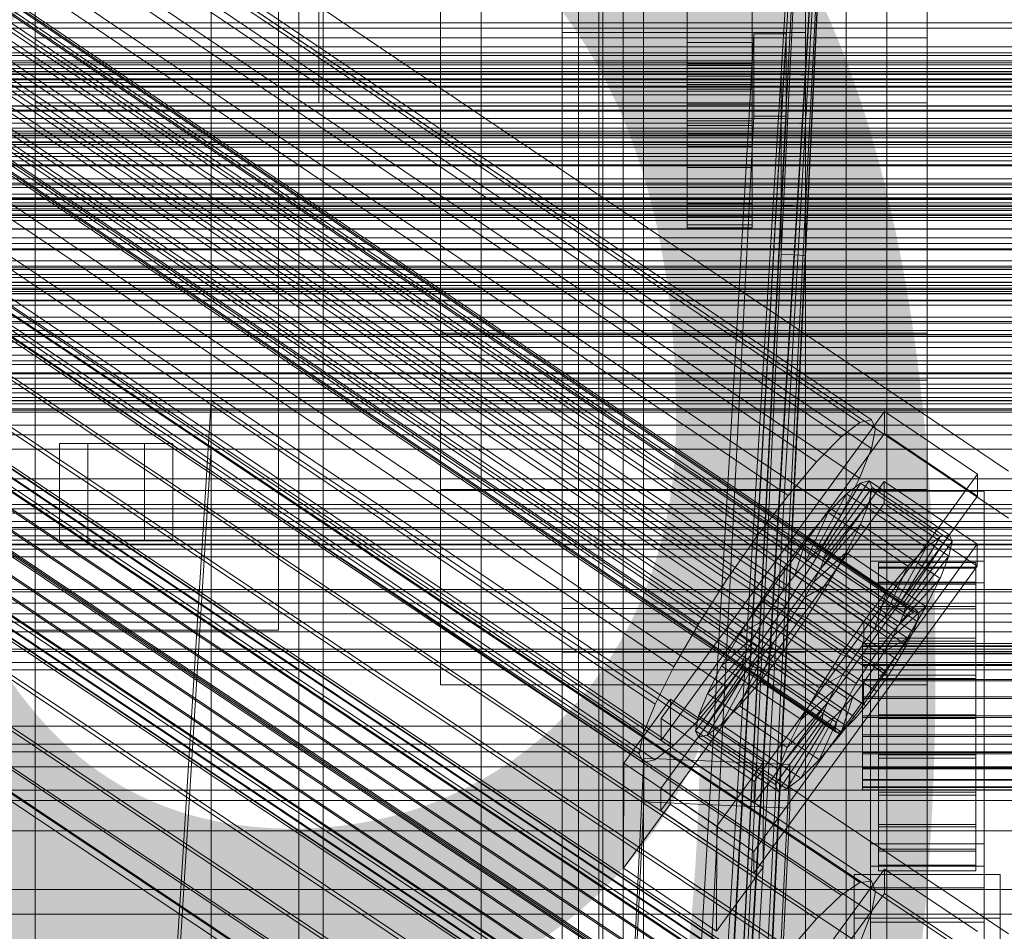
# Model space of a CAD drawing. Header units: millimetres. Extents: x -1970 to 61924, y -58230 to 6847.
# Tile 52 of 256: x -252 to -130, y -35102 to -34990. Entities that reach past the tile are written whole.
import ezdxf

# ---------------------------------------------------------------- set-up
doc = ezdxf.new("R2010")
doc.units = ezdxf.units.MM
for name, color, linetype, lineweight in [('COTAS_O', 1, 'Continuous', 0), ('COTAS_P', 1, 'Continuous', 0), ('frontal_bajante_movil', 7, 'Continuous', 0), ('frontal_C01', 7, 'Continuous', 0), ('frontal_C02', 7, 'Continuous', 0), ('frontal_C03', 7, 'Continuous', 0), ('frontal_C05', 7, 'Continuous', 0), ('frontal_dosificador', 7, 'Continuous', 0), ('frontal_mezcladora', 7, 'Continuous', 0), ('frontal_mix-C02', 7, 'Continuous', 0), ('frontal_secador', 7, 'Continuous', 0)]:
    doc.layers.add(name, color=color, linetype=linetype, lineweight=lineweight)
doc.dimstyles.new('R19_100', dxfattribs={"dimtxt": 250, "dimasz": 150, "dimexe": 150, "dimexo": 80, "dimgap": 100, "dimtad": 1, "dimtih": 1, "dimtoh": 1, "dimdsep": 46, "dimcen": 0.09, "dimadec": 0, "dimazin": 0, "dimtfac": 1, "dimtdec": 4, "dimtofl": 0, "dimtmove": 0, "dimatfit": 3, "dimfxl": 1, "dimtolj": 1, "dimtzin": 0, "dimarcsym": 0})

# ---------------------------------------------------------------- blocks, each defined once
blk = doc.blocks.new('DIM_R26_43')
at = {"layer": 'COTAS_P'}
for p, q in [((-1750, -34600), (-1600, -34555)), ((2600, -34600), (2450, -34555)), ((-1750, -35500), (-1750, -34600)), ((-1750, -34600), (2600, -34600)), ((-1750, -34600), (-1600, -34645)), ((2600, -34600), (2450, -34645)), ((2600, -35500), (2600, -34600))]:
    blk.add_line(p, q, dxfattribs=at)
blk.add_text('4350 P', height=250, dxfattribs=at).set_placement((425, -34500))
blk = doc.blocks.new('DIM_R26_47')
at = {"layer": 'COTAS_P'}
for p, q in [((-850, -33400), (-150, -33400)), ((-150, -33400), (-195, -33550)), ((-150, -36000), (-150, -33400)), ((-150, -33400), (-105, -33550)), ((-150, -36000), (-195, -35850)), ((-150, -36000), (-105, -35850)), ((-850, -36000), (-150, -36000))]:
    blk.add_line(p, q, dxfattribs=at)
blk.add_text('2600 P', height=250, rotation=90, dxfattribs=at).set_placement((-250, -34700))
blk = doc.blocks.new('DIM_R26_51')
at = {"layer": 'COTAS_O'}
for p, q in [((-1480, -35300), (-1330, -35255)), ((490, -35300), (340, -35255)), ((-1480, -36000), (-1480, -35300)), ((-1480, -35300), (490, -35300)), ((-1480, -35300), (-1330, -35345)), ((490, -35300), (340, -35345)), ((490, -36000), (490, -35300))]:
    blk.add_line(p, q, dxfattribs=at)
blk.add_text('1970 O', height=250, dxfattribs=at).set_placement((-495, -35200))
blk = doc.blocks.new('DIM_R26_53')
at = {"layer": 'COTAS_O'}
for p, q in [((-1400, -35300), (-1250, -35255)), ((1400, -35300), (1250, -35255)), ((-1400, -36000), (-1400, -35300)), ((-1400, -35300), (1400, -35300)), ((-1400, -35300), (-1250, -35345)), ((1400, -35300), (1250, -35345)), ((1400, -36000), (1400, -35300))]:
    blk.add_line(p, q, dxfattribs=at)
blk.add_text('2800 O', height=250, dxfattribs=at).set_placement((0, -35200))
blk = doc.blocks.new('DIM_R26_54')
at = {"layer": 'COTAS_P'}
for p, q in [((-305, -34680), (395, -34680)), ((395, -34680), (350, -34830)), ((395, -36000), (395, -34680)), ((395, -34680), (440, -34830)), ((395, -36000), (350, -35850)), ((395, -36000), (440, -35850)), ((-305, -36000), (395, -36000))]:
    blk.add_line(p, q, dxfattribs=at)
blk.add_text('1320 P', height=250, rotation=90, dxfattribs=at).set_placement((295, -35340))
blk = doc.blocks.new('DIM_R26_55')
at = {"layer": 'COTAS_P'}
for p, q in [((-305, -35300), (-155, -35255)), ((345, -35300), (195, -35255)), ((-305, -36000), (-305, -35300)), ((-305, -35300), (345, -35300)), ((-305, -35300), (-155, -35345)), ((345, -35300), (195, -35345)), ((345, -36000), (345, -35300))]:
    blk.add_line(p, q, dxfattribs=at)
blk.add_text('650 P', height=250, dxfattribs=at).set_placement((20, -35200))

msp = doc.modelspace()

# ---------------------------------------------------------------- linework, layer by layer
at = {"layer": 'frontal_bajante_movil'}
for p, q in [((-195, -35227.232), (-195, -34680)), ((-183, -34680), (-183, -35227.232)), ((-180, -35227.232), (-180, -34680)), ((-195, -34682.819), (-195, -35230.051)), ((-183, -35230.051), (-183, -34682.819)), ((-175, -35355.689), (-175, -34808.457)), ((-145, -34808.457), (-145, -35355.689)), ((-183, -35356.81), (-183, -34809.578)), ((-180, -34809.578), (-180, -35356.81)), ((-180, -35347.232), (-180, -34810.919)), ((-183, -35352.87), (-183, -34816.557)), ((-180, -34816.557), (-180, -35352.87)), ((-183, -34819.376), (-183, -35355.689)), ((-175, -34846.045), (-175, -35393.277)), ((-145, -35393.277), (-145, -34846.045)), ((-180, -35775), (-180, -34903.821)), ((-140, -35775), (-140, -34903.821)), ((-250, -34992), (-140, -34992)), ((-250, -35000), (-250, -34992)), ((-140, -35000), (-140, -34992)), ((-250, -35000), (-140, -35000))]:
    msp.add_line(p, q, dxfattribs=at)
at = {"layer": 'frontal_C01'}
for p, q in [((-250, -33373.251), (-250, -35948.844)), ((-250, -35953.656), (-250, -33378.064)), ((-331.181, -34914.736), (-146.872, -35039.071)), ((-332.629, -34915.086), (-148.32, -35039.42)), ((-330.692, -34915.826), (-146.383, -35040.161)), ((-334.938, -34916.851), (-150.629, -35041.185)), ((-355.53, -34918.55), (-141.731, -35062.779)), ((-355.017, -34918.427), (-141.218, -35062.655)), ((-331.197, -34918.281), (-146.887, -35042.616)), ((-356.348, -34919.176), (-142.549, -35063.404)), ((-355.022, -34919.683), (-141.224, -35063.911)), ((-354.844, -34918.813), (-141.045, -35063.041)), ((-357.415, -34920.26), (-143.617, -35064.489)), ((-355.541, -34920.977), (-141.742, -35065.205)), ((-337.95, -34919.911), (-153.641, -35044.246)), ((-358.659, -34921.73), (-144.861, -35065.958)), ((-332.659, -34921.934), (-148.35, -35046.269)), ((-356.363, -34922.608), (-142.565, -35066.836)), ((-146.196, -35067.712), (-359.995, -34923.484)), ((-357.434, -34924.463), (-143.635, -35068.691)), ((-341.461, -34924.058), (-157.152, -35048.393)), ((-361.332, -34925.404), (-147.533, -35069.632)), ((-358.68, -34926.417), (-144.881, -35070.646)), ((-334.981, -34926.536), (-150.672, -35050.87)), ((-362.578, -34927.358), (-148.779, -35071.586)), ((-200, -35028.406), (-200, -34927.347)), ((-363.648, -34929.214), (-149.85, -35073.442)), ((-360.017, -34928.337), (-146.218, -35072.565)), ((-160.922, -35053.344), (-345.231, -34929.009)), ((-361.352, -34930.091), (-147.554, -35074.32)), ((-364.471, -34930.844), (-150.672, -35075.072)), ((-362.596, -34931.561), (-148.798, -35075.789)), ((-338.003, -34931.772), (-153.694, -35056.107)), ((-365.168, -34933.008), (-151.369, -35077.237)), ((-364.989, -34932.138), (-151.191, -35076.367)), ((-363.664, -34932.645), (-149.865, -35076.873)), ((-200, -35034.184), (-200, -34933.125)), ((-364.995, -34933.394), (-151.196, -35077.623)), ((-364.482, -34933.271), (-150.683, -35077.499)), ((-349.002, -34934.427), (-164.693, -35058.762)), ((-341.52, -34937.288), (-157.211, -35061.622)), ((-352.519, -34939.942), (-168.21, -35064.277)), ((-140, -34939.975), (-140, -35028.406)), ((-345.291, -34942.706), (-160.982, -35067.04)), ((-355.541, -34945.179), (-171.232, -35069.514)), ((-140, -34945.753), (-140, -35034.184)), ((-349.061, -34947.657), (-164.752, -35071.991)), ((-200, -35047.666), (-200, -34946.607)), ((-357.863, -34949.781), (-173.554, -35074.116)), ((-352.572, -34951.804), (-168.263, -35076.138)), ((-359.326, -34953.434), (-175.016, -35077.768)), ((-355.584, -34954.864), (-171.275, -35079.199)), ((-359.83, -34955.889), (-175.521, -35080.223)), ((-359.341, -34956.979), (-175.032, -35081.313)), ((-357.893, -34956.629), (-173.584, -35080.964)), ((-140, -34959.235), (-140, -35047.666)), ((-200, -34970.681), (-200, -35071.74)), ((-130, -35045.418), (-228.298, -34979.106)), ((-228.298, -34979.106), (-228.298, -35241.719)), ((-140, -35071.74), (-140, -34983.309)), ((-228.298, -35247.5), (-228.298, -34984.887)), ((-228.298, -34984.887), (-130, -35051.199)), ((-185, -34991.348), (-185, -34985.956)), ((-185, -35386.852), (-185, -34985.956)), ((-155, -34985.956), (-155, -34991.348)), ((-155, -34985.956), (-155, -35386.852)), ((-155, -34991.348), (-185, -34991.348)), ((-185, -34991.348), (-185, -35392.244)), ((-155, -35392.244), (-155, -34991.348)), ((450, -34995.08), (-450, -34995.08)), ((450, -35017.999), (-450, -35017.999)), ((-450, -35028.784), (450, -35028.784)), ((-140, -35028.406), (-200, -35028.406)), ((-200, -35028.406), (-200, -35034.184)), ((-140, -35034.184), (-140, -35028.406)), ((-140, -35034.184), (-200, -35034.184)), ((-200, -35034.184), (-200, -35047.666)), ((-140, -35047.666), (-140, -35034.184)), ((-172.809, -35075.904), (-145.277, -35038.049)), ((-145.289, -35040.746), (-145.277, -35038.049)), ((-145.277, -35038.049), (-133.809, -35045.786)), ((-150.629, -35041.185), (-148.32, -35039.42)), ((-148.32, -35039.42), (-146.872, -35039.071)), ((-146.872, -35039.071), (-146.383, -35040.161)), ((-145.289, -35040.746), (-172.821, -35078.6)), ((-153.641, -35044.246), (-150.629, -35041.185)), ((-146.383, -35040.161), (-146.887, -35042.616)), ((-133.821, -35048.482), (-145.289, -35040.746)), ((-146.887, -35042.616), (-148.35, -35046.269)), ((-157.152, -35048.393), (-153.641, -35044.246)), ((-133.809, -35045.786), (-161.341, -35083.64)), ((-133.809, -35045.786), (-133.821, -35048.482)), ((-172.847, -35084.531), (-145.315, -35046.677)), ((-153.199, -35055.042), (-148.226, -35046.865)), ((-152.686, -35054.919), (-147.143, -35046.603)), ((-148.35, -35046.269), (-150.672, -35050.87)), ((-148.226, -35046.865), (-149.953, -35048.185)), ((-147.143, -35046.603), (-148.226, -35046.865)), ((-148.226, -35046.865), (-138.396, -35053.496)), ((-147.143, -35046.603), (-137.313, -35053.234)), ((-146.777, -35047.418), (-147.143, -35046.603)), ((-145.327, -35049.373), (-145.315, -35046.677)), ((-145.315, -35046.677), (-133.847, -35054.413)), ((-140, -35047.666), (-200, -35047.666)), ((-200, -35047.666), (-200, -35071.74)), ((-161.353, -35086.336), (-133.821, -35048.482)), ((-160.922, -35053.344), (-157.152, -35048.393)), ((-154.017, -35055.668), (-149.953, -35048.185)), ((-152.513, -35055.305), (-146.777, -35047.418)), ((-149.953, -35048.185), (-152.207, -35050.474)), ((-149.953, -35048.185), (-140.123, -35054.816)), ((-147.155, -35049.255), (-146.777, -35047.418)), ((-147, -35050.544), (-147, -35047.848)), ((-147, -35047.848), (-133, -35047.848)), ((-147, -35094.07), (-147, -35047.848)), ((-146.777, -35047.418), (-136.948, -35054.05)), ((-140, -35071.74), (-140, -35047.666)), ((-133, -35047.848), (-133, -35050.544)), ((-133, -35047.848), (-133, -35094.07)), ((-145.327, -35049.373), (-172.859, -35087.228)), ((-152.692, -35056.175), (-147.155, -35049.255)), ((-148.249, -35051.987), (-147.155, -35049.255)), ((-147.155, -35049.255), (-137.325, -35055.886)), ((-133.859, -35057.11), (-145.327, -35049.373)), ((-155.085, -35056.752), (-152.207, -35050.474)), ((-152.207, -35050.474), (-154.833, -35053.576)), ((-150.672, -35050.87), (-153.694, -35056.107)), ((-152.207, -35050.474), (-142.377, -35057.105)), ((-133, -35050.544), (-147, -35050.544)), ((-147, -35050.544), (-147, -35096.766)), ((-133, -35096.766), (-133, -35050.544)), ((-153.21, -35057.469), (-148.249, -35051.987)), ((-149.985, -35055.429), (-148.249, -35051.987)), ((-148.249, -35051.987), (-138.419, -35058.618)), ((-164.693, -35058.762), (-160.922, -35053.344)), ((-137.313, -35053.234), (-142.856, -35061.55)), ((-138.396, -35053.496), (-137.313, -35053.234)), ((-137.313, -35053.234), (-136.948, -35054.05)), ((-133.847, -35054.413), (-161.379, -35092.268)), ((-154.833, -35053.576), (-157.653, -35057.28)), ((-156.329, -35058.222), (-154.833, -35053.576)), ((-154.833, -35053.576), (-145.003, -35060.207)), ((-138.396, -35053.496), (-143.369, -35061.674)), ((-136.948, -35054.05), (-142.683, -35061.936)), ((-140.123, -35054.816), (-138.396, -35053.496)), ((-136.948, -35054.05), (-137.325, -35055.886)), ((-133.847, -35054.413), (-133.859, -35057.11)), ((-155.085, -35056.752), (-154.017, -35055.668)), ((-154.033, -35059.099), (-149.985, -35055.429)), ((-154.017, -35055.668), (-153.199, -35055.042)), ((-144.188, -35062.299), (-154.017, -35055.668)), ((-153.199, -35055.042), (-152.686, -35054.919)), ((-143.369, -35061.674), (-153.199, -35055.042)), ((-152.513, -35055.305), (-152.692, -35056.175)), ((-142.856, -35061.55), (-152.686, -35054.919)), ((-152.686, -35054.919), (-152.513, -35055.305)), ((-142.683, -35061.936), (-152.513, -35055.305)), ((-152.246, -35059.347), (-149.985, -35055.429)), ((-149.985, -35055.429), (-140.156, -35062.061)), ((-140.123, -35054.816), (-144.188, -35062.299)), ((-142.377, -35057.105), (-140.123, -35054.816)), ((-153.694, -35056.107), (-157.211, -35061.622)), ((-156.329, -35058.222), (-155.085, -35056.752)), ((-145.255, -35063.383), (-155.085, -35056.752)), ((-152.692, -35056.175), (-153.21, -35057.469)), ((-142.862, -35062.806), (-152.692, -35056.175)), ((-147, -35059.172), (-147, -35056.475)), ((-147, -35056.475), (-133, -35056.475)), ((-147, -35102.698), (-147, -35056.475)), ((-146, -35066.659), (-146, -35056.659)), ((-146, -35056.659), (-146, -35057.251)), ((-146, -35056.659), (-134, -35056.659)), ((-146, -35057.362), (-146, -35056.659)), ((-137.325, -35055.886), (-142.862, -35062.806)), ((-137.325, -35055.886), (-138.419, -35058.618)), ((-134, -35057.251), (-134, -35056.659)), ((-134, -35056.659), (-134, -35066.659)), ((-134, -35056.659), (-134, -35057.362)), ((-133, -35056.475), (-133, -35059.172)), ((-133, -35056.475), (-133, -35102.698)), ((-161.391, -35094.964), (-133.859, -35057.11)), ((-157.653, -35057.28), (-160.474, -35061.332)), ((-157.653, -35057.28), (-157.665, -35059.976)), ((-147.823, -35063.911), (-157.653, -35057.28)), ((-153.21, -35057.469), (-154.033, -35059.099)), ((-143.38, -35064.1), (-153.21, -35057.469)), ((-146, -35066.939), (-146, -35057.251)), ((-146, -35057.251), (-146, -35059.098)), ((-146, -35057.251), (-134, -35057.251)), ((-146, -35066.991), (-146, -35057.362)), ((-146, -35057.362), (-134, -35057.362)), ((-146, -35059.311), (-146, -35057.362)), ((-142.377, -35057.105), (-145.255, -35063.383)), ((-145.003, -35060.207), (-142.377, -35057.105)), ((-134, -35059.098), (-134, -35057.251)), ((-134, -35057.251), (-134, -35066.939)), ((-134, -35057.362), (-134, -35066.991)), ((-134, -35057.362), (-134, -35059.311)), ((-168.21, -35064.277), (-164.693, -35058.762)), ((-157.665, -35059.976), (-156.329, -35058.222)), ((-146.499, -35064.853), (-156.329, -35058.222)), ((-154.033, -35059.099), (-155.103, -35060.955)), ((-155.103, -35060.955), (-152.246, -35059.347)), ((-154.877, -35063.472), (-152.246, -35059.347)), ((-144.203, -35065.731), (-154.033, -35059.099)), ((-152.246, -35059.347), (-142.416, -35065.978)), ((-133, -35059.172), (-147, -35059.172)), ((-147, -35059.172), (-147, -35105.394)), ((-146, -35067.814), (-146, -35059.098)), ((-146, -35059.098), (-146, -35062.073)), ((-146, -35059.098), (-134, -35059.098)), ((-146, -35067.915), (-146, -35059.311)), ((-146, -35059.311), (-134, -35059.311)), ((-146, -35062.374), (-146, -35059.311)), ((-138.419, -35058.618), (-143.38, -35064.1)), ((-138.419, -35058.618), (-140.156, -35062.061)), ((-134, -35062.073), (-134, -35059.098)), ((-134, -35059.098), (-134, -35067.814)), ((-134, -35059.311), (-134, -35067.915)), ((-134, -35059.311), (-134, -35062.374)), ((-133, -35105.394), (-133, -35059.172)), ((-159.001, -35061.896), (-157.665, -35059.976)), ((-157.665, -35059.976), (-147.835, -35066.607)), ((-147.823, -35063.911), (-145.003, -35060.207)), ((-145.003, -35060.207), (-146.499, -35064.853)), ((-160.474, -35061.332), (-163.105, -35065.458)), ((-157.211, -35061.622), (-160.982, -35067.04)), ((-159.001, -35061.896), (-160.474, -35061.332)), ((-160.474, -35061.332), (-150.644, -35067.964)), ((-155.103, -35060.955), (-156.35, -35062.909)), ((-145.274, -35067.586), (-155.103, -35060.955)), ((-143.369, -35061.674), (-144.188, -35062.299)), ((-142.856, -35061.55), (-143.369, -35061.674)), ((-142.683, -35061.936), (-142.856, -35061.55)), ((-185, -35067.72), (-185, -35062.328)), ((-185, -35062.328), (-155, -35062.328)), ((-185, -35463.692), (-185, -35062.328)), ((-160.247, -35063.85), (-159.001, -35061.896)), ((-149.171, -35068.527), (-159.001, -35061.896)), ((-156.35, -35062.909), (-157.686, -35064.829)), ((-156.35, -35062.909), (-154.877, -35063.472)), ((-146.52, -35069.54), (-156.35, -35062.909)), ((-155, -35062.328), (-155, -35067.72)), ((-155, -35062.328), (-155, -35463.692)), ((-146, -35069.223), (-146, -35062.073)), ((-146, -35062.073), (-146, -35065.974)), ((-146, -35062.073), (-134, -35062.073)), ((-146, -35069.366), (-146, -35062.374)), ((-146, -35062.374), (-134, -35062.374)), ((-146, -35066.343), (-146, -35062.374)), ((-144.188, -35062.299), (-145.255, -35063.383)), ((-140.156, -35062.061), (-144.203, -35065.731)), ((-143.38, -35064.1), (-142.862, -35062.806)), ((-142.862, -35062.806), (-142.683, -35061.936)), ((-142.549, -35063.404), (-141.731, -35062.779)), ((-140.156, -35062.061), (-142.416, -35065.978)), ((-141.731, -35062.779), (-141.218, -35062.655)), ((-141.045, -35063.041), (-141.224, -35063.911)), ((-141.218, -35062.655), (-141.045, -35063.041)), ((-134, -35065.974), (-134, -35062.073)), ((-134, -35062.073), (-134, -35069.223)), ((-134, -35062.374), (-134, -35069.366)), ((-134, -35062.374), (-134, -35066.343)), ((-160.247, -35063.85), (-163.105, -35065.458)), ((-161.318, -35065.705), (-160.247, -35063.85)), ((-150.417, -35070.481), (-160.247, -35063.85)), ((-157.698, -35067.525), (-154.877, -35063.472)), ((-154.877, -35063.472), (-145.047, -35070.104)), ((-150.644, -35067.964), (-147.823, -35063.911)), ((-147.835, -35066.607), (-147.823, -35063.911)), ((-145.255, -35063.383), (-146.499, -35064.853)), ((-144.203, -35065.731), (-143.38, -35064.1)), ((-143.617, -35064.489), (-142.549, -35063.404)), ((-141.224, -35063.911), (-141.742, -35065.205)), ((-171.232, -35069.514), (-168.21, -35064.277)), ((-163.105, -35065.458), (-165.365, -35069.375)), ((-163.105, -35065.458), (-153.275, -35072.089)), ((-157.686, -35064.829), (-159.022, -35066.583)), ((-157.686, -35064.829), (-157.698, -35067.525)), ((-147.856, -35071.46), (-157.686, -35064.829)), ((-146.499, -35064.853), (-147.835, -35066.607)), ((-144.861, -35065.958), (-143.617, -35064.489)), ((-141.742, -35065.205), (-142.565, -35066.836)), ((-161.318, -35065.705), (-165.365, -35069.375)), ((-162.14, -35067.336), (-161.318, -35065.705)), ((-151.488, -35072.337), (-161.318, -35065.705)), ((-159.022, -35066.583), (-160.518, -35071.229)), ((-159.022, -35066.583), (-160.266, -35068.053)), ((-149.192, -35073.215), (-159.022, -35066.583)), ((-147.835, -35066.607), (-149.171, -35068.527)), ((-148, -35066.991), (-148, -35066.659)), ((-148, -35066.659), (-148, -35066.939)), ((-148, -35066.659), (148, -35066.659)), ((-146.196, -35067.712), (-144.861, -35065.958)), ((-146, -35071.071), (-146, -35065.974)), ((-146, -35065.974), (-146, -35070.535)), ((-146, -35065.974), (-134, -35065.974)), ((-146, -35071.245), (-146, -35066.343)), ((-146, -35066.343), (-134, -35066.343)), ((-146, -35070.946), (-146, -35066.343)), ((-146, -35066.939), (-146, -35066.659)), ((-134, -35066.659), (-146, -35066.659)), ((-146, -35066.659), (-146, -35066.991)), ((-145.274, -35067.586), (-144.203, -35065.731)), ((-142.416, -35065.978), (-145.274, -35067.586)), ((-142.416, -35065.978), (-145.047, -35070.104)), ((-134, -35070.535), (-134, -35065.974)), ((-134, -35065.974), (-134, -35071.071)), ((-134, -35066.343), (-134, -35071.245)), ((-134, -35066.343), (-134, -35070.946)), ((-134, -35066.659), (-134, -35066.939)), ((-134, -35066.991), (-134, -35066.659)), ((-155, -35067.72), (-185, -35067.72)), ((-185, -35067.72), (-185, -35469.085)), ((-162.14, -35067.336), (-167.102, -35072.818)), ((-160.982, -35067.04), (-164.752, -35071.991)), ((-162.659, -35068.63), (-162.14, -35067.336)), ((-152.311, -35073.967), (-162.14, -35067.336)), ((-160.518, -35071.229), (-157.698, -35067.525)), ((-157.698, -35067.525), (-147.868, -35074.156)), ((-155, -35469.085), (-155, -35067.72)), ((-148, -35066.939), (-148, -35067.814)), ((-148, -35066.939), (148, -35066.939)), ((-148, -35067.915), (-148, -35066.991)), ((-148, -35066.991), (148, -35066.991)), ((-148, -35067.814), (-148, -35069.223)), ((-148, -35067.814), (148, -35067.814)), ((-147.533, -35069.632), (-146.196, -35067.712)), ((-146.52, -35069.54), (-145.274, -35067.586)), ((-146, -35067.814), (-146, -35066.939)), ((-134, -35066.939), (-146, -35066.939)), ((-134, -35066.991), (-146, -35066.991)), ((-146, -35066.991), (-146, -35067.915)), ((-146, -35069.223), (-146, -35067.814)), ((-134, -35067.814), (-146, -35067.814)), ((-142.565, -35066.836), (-143.635, -35068.691)), ((-134, -35066.939), (-134, -35067.814)), ((-134, -35067.915), (-134, -35066.991)), ((-134, -35067.814), (-134, -35069.223)), ((-162.659, -35068.63), (-168.196, -35075.55)), ((-160.266, -35068.053), (-163.144, -35074.331)), ((-162.837, -35069.5), (-162.659, -35068.63)), ((-152.829, -35075.261), (-162.659, -35068.63)), ((-160.266, -35068.053), (-161.333, -35069.137)), ((-150.436, -35074.684), (-160.266, -35068.053)), ((-153.275, -35072.089), (-150.644, -35067.964)), ((-150.644, -35067.964), (-149.171, -35068.527)), ((-149.171, -35068.527), (-150.417, -35070.481)), ((-148, -35069.366), (-148, -35067.915)), ((-148, -35067.915), (148, -35067.915)), ((-134, -35067.915), (-146, -35067.915)), ((-146, -35067.915), (-146, -35069.366)), ((-143.635, -35068.691), (-144.881, -35070.646)), ((-134, -35069.366), (-134, -35067.915)), ((-173.554, -35074.116), (-171.232, -35069.514)), ((-162.837, -35069.5), (-168.573, -35077.386)), ((-162.664, -35069.886), (-168.208, -35078.202)), ((-162.151, -35069.763), (-167.125, -35077.94)), ((-165.365, -35069.375), (-167.102, -35072.818)), ((-161.333, -35069.137), (-165.397, -35076.62)), ((-165.365, -35069.375), (-155.535, -35076.007)), ((-162.664, -35069.886), (-162.837, -35069.5)), ((-153.008, -35076.131), (-162.837, -35069.5)), ((-162.151, -35069.763), (-162.664, -35069.886)), ((-152.835, -35076.518), (-162.664, -35069.886)), ((-161.333, -35069.137), (-162.151, -35069.763)), ((-152.321, -35076.394), (-162.151, -35069.763)), ((-151.503, -35075.768), (-161.333, -35069.137)), ((-148.779, -35071.586), (-147.533, -35069.632)), ((-148, -35069.223), (-148, -35071.071)), ((-148, -35069.223), (148, -35069.223)), ((-148, -35071.245), (-148, -35069.366)), ((-148, -35069.366), (148, -35069.366)), ((-145.047, -35070.104), (-147.868, -35074.156)), ((-147.856, -35071.46), (-146.52, -35069.54)), ((-145.047, -35070.104), (-146.52, -35069.54)), ((-146, -35071.071), (-146, -35069.223)), ((-134, -35069.223), (-146, -35069.223)), ((-134, -35069.366), (-146, -35069.366)), ((-146, -35069.366), (-146, -35071.245)), ((-134, -35069.223), (-134, -35071.071)), ((-134, -35071.245), (-134, -35069.366)), ((-163.144, -35074.331), (-160.518, -35071.229)), ((-160.518, -35071.229), (-150.688, -35077.86)), ((-153.275, -35072.089), (-150.417, -35070.481)), ((-150.417, -35070.481), (-151.488, -35072.337)), ((-149.192, -35073.215), (-147.856, -35071.46)), ((-148, -35071.071), (-148, -35073.231)), ((-148, -35071.071), (148, -35071.071)), ((-148, -35073.426), (-148, -35071.245)), ((-148, -35071.245), (148, -35071.245)), ((-147.868, -35074.156), (-147.856, -35071.46)), ((-144.881, -35070.646), (-146.218, -35072.565)), ((-146, -35070.535), (-146, -35073.231)), ((-134, -35070.535), (-146, -35070.535)), ((-146, -35070.535), (-146, -35075.445)), ((-146, -35073.426), (-146, -35070.946)), ((-146, -35070.946), (-134, -35070.946)), ((-146, -35075.871), (-146, -35070.946)), ((-146, -35073.231), (-146, -35071.071)), ((-134, -35071.071), (-146, -35071.071)), ((-134, -35071.245), (-146, -35071.245)), ((-146, -35071.245), (-146, -35073.426)), ((-134, -35073.231), (-134, -35070.535)), ((-134, -35075.445), (-134, -35070.535)), ((-134, -35070.946), (-134, -35073.426)), ((-134, -35070.946), (-134, -35075.871)), ((-134, -35071.071), (-134, -35073.231)), ((-134, -35073.426), (-134, -35071.245)), ((-200, -35071.74), (-140, -35071.74)), ((-164.752, -35071.991), (-168.263, -35076.138)), ((-155.535, -35076.007), (-153.275, -35072.089)), ((-155.535, -35076.007), (-151.488, -35072.337)), ((-151.488, -35072.337), (-152.311, -35073.967)), ((-149.85, -35073.442), (-148.779, -35071.586)), ((-146.218, -35072.565), (-147.554, -35074.32)), ((-177.394, -35081.404), (-171.658, -35073.518)), ((-171.715, -35086.459), (-171.658, -35073.518)), ((-171.658, -35073.518), (-160.19, -35081.254)), ((-167.102, -35072.818), (-168.196, -35075.55)), ((-167.102, -35072.818), (-157.272, -35079.449)), ((-157.272, -35079.449), (-152.311, -35073.967)), ((-152.311, -35073.967), (-152.829, -35075.261)), ((-150.688, -35077.86), (-149.192, -35073.215)), ((-150.672, -35075.072), (-149.85, -35073.442)), ((-150.436, -35074.684), (-149.192, -35073.215)), ((-148, -35073.231), (-148, -35075.557)), ((148, -35073.231), (-148, -35073.231)), ((-148, -35075.759), (-148, -35073.426)), ((-148, -35073.426), (148, -35073.426)), ((-146, -35073.231), (-134, -35073.231)), ((-146, -35075.557), (-146, -35073.231)), ((-134, -35073.426), (-146, -35073.426)), ((-146, -35073.426), (-146, -35075.759)), ((-134, -35073.231), (-134, -35075.557)), ((-134, -35075.759), (-134, -35073.426)), ((-175.016, -35077.768), (-173.554, -35074.116)), ((-165.397, -35076.62), (-163.144, -35074.331)), ((-163.144, -35074.331), (-153.314, -35080.962)), ((-153.314, -35080.962), (-150.436, -35074.684)), ((-151.503, -35075.768), (-150.436, -35074.684)), ((-151.191, -35076.367), (-150.672, -35075.072)), ((-147.868, -35074.156), (-150.688, -35077.86)), ((-147.554, -35074.32), (-148.798, -35075.789)), ((-172.809, -35075.904), (-172.821, -35078.6)), ((-161.341, -35083.64), (-172.809, -35075.904)), ((-168.263, -35076.138), (-171.275, -35079.199)), ((-168.196, -35075.55), (-168.573, -35077.386)), ((-168.196, -35075.55), (-158.366, -35082.181)), ((-158.743, -35084.018), (-153.008, -35076.131)), ((-158.366, -35082.181), (-152.829, -35075.261)), ((-157.295, -35084.572), (-152.321, -35076.394)), ((-157.272, -35079.449), (-155.535, -35076.007)), ((-155.567, -35083.251), (-151.503, -35075.768)), ((-152.829, -35075.261), (-153.008, -35076.131)), ((-153.008, -35076.131), (-152.835, -35076.518)), ((-152.835, -35076.518), (-152.321, -35076.394)), ((-152.321, -35076.394), (-151.503, -35075.768)), ((-151.369, -35077.237), (-151.191, -35076.367)), ((-148.798, -35075.789), (-149.865, -35076.873)), ((-148, -35075.557), (-148, -35077.89)), ((-148, -35075.557), (148, -35075.557)), ((-148, -35078.085), (-148, -35075.759)), ((-148, -35075.759), (148, -35075.759)), ((-146, -35075.557), (-146, -35075.445)), ((-146, -35075.445), (-146, -35080.37)), ((-146, -35075.445), (-134, -35075.445)), ((-146, -35077.89), (-146, -35075.557)), ((-134, -35075.557), (-146, -35075.557)), ((-146, -35075.759), (-146, -35075.871)), ((-134, -35075.759), (-146, -35075.759)), ((-146, -35075.759), (-146, -35078.085)), ((-146, -35075.871), (-134, -35075.871)), ((-146, -35080.781), (-146, -35075.871)), ((-134, -35080.37), (-134, -35075.445)), ((-134, -35075.445), (-134, -35075.557)), ((-134, -35075.557), (-134, -35077.89)), ((-134, -35075.871), (-134, -35075.759)), ((-134, -35078.085), (-134, -35075.759)), ((-134, -35075.871), (-134, -35080.781)), ((-168.573, -35077.386), (-168.208, -35078.202)), ((-168.573, -35077.386), (-158.743, -35084.018)), ((-167.125, -35077.94), (-165.397, -35076.62)), ((-165.397, -35076.62), (-155.567, -35083.251)), ((-158.378, -35084.833), (-152.835, -35076.518)), ((-151.196, -35077.623), (-151.369, -35077.237)), ((-150.683, -35077.499), (-151.196, -35077.623)), ((-149.865, -35076.873), (-150.683, -35077.499)), ((-175.521, -35080.223), (-175.016, -35077.768)), ((-172.821, -35078.6), (-161.353, -35086.336)), ((-168.208, -35078.202), (-167.125, -35077.94)), ((-168.208, -35078.202), (-158.378, -35084.833)), ((-167.125, -35077.94), (-157.295, -35084.572)), ((-150.688, -35077.86), (-153.314, -35080.962)), ((-148, -35077.89), (-148, -35080.07)), ((-148, -35077.89), (148, -35077.89)), ((-148, -35080.245), (-148, -35078.085)), ((-148, -35078.085), (148, -35078.085)), ((-146, -35080.07), (-146, -35077.89)), ((-146, -35077.89), (-146, -35080.37)), ((-134, -35077.89), (-146, -35077.89)), ((-146, -35078.085), (-146, -35080.781)), ((-134, -35078.085), (-146, -35078.085)), ((-146, -35078.085), (-146, -35080.245)), ((-134, -35080.37), (-134, -35077.89)), ((-134, -35077.89), (-134, -35080.07)), ((-134, -35080.781), (-134, -35078.085)), ((-134, -35080.245), (-134, -35078.085)), ((-171.275, -35079.199), (-173.584, -35080.964)), ((-158.366, -35082.181), (-157.272, -35079.449)), ((-177.811, -35140.549), (-174.943, -35080.76)), ((-175.032, -35081.313), (-175.521, -35080.223)), ((-173.584, -35080.964), (-175.032, -35081.313)), ((-174.943, -35086.153), (-174.943, -35080.76)), ((-174.943, -35080.76), (-156.962, -35081.56)), ((-160.19, -35081.254), (-165.926, -35089.14)), ((-160.19, -35081.254), (-160.247, -35094.196)), ((-153.314, -35080.962), (-155.567, -35083.251)), ((-148, -35080.07), (-148, -35081.95)), ((-148, -35080.07), (148, -35080.07)), ((-148, -35082.093), (-148, -35080.245)), ((-148, -35080.245), (148, -35080.245)), ((-146, -35081.95), (-146, -35080.07)), ((-146, -35080.07), (-146, -35084.973)), ((-134, -35080.07), (-146, -35080.07)), ((-146, -35080.245), (-146, -35085.342)), ((-134, -35080.245), (-146, -35080.245)), ((-146, -35080.245), (-146, -35082.093)), ((-146, -35080.37), (-146, -35084.973)), ((-146, -35080.37), (-134, -35080.37)), ((-146, -35080.781), (-134, -35080.781)), ((-146, -35085.342), (-146, -35080.781)), ((-134, -35084.973), (-134, -35080.07)), ((-134, -35080.07), (-134, -35081.95)), ((-134, -35085.342), (-134, -35080.245)), ((-134, -35082.093), (-134, -35080.245)), ((-134, -35084.973), (-134, -35080.37)), ((-134, -35080.781), (-134, -35085.342)), ((-177.394, -35081.404), (-177.451, -35094.346)), ((-165.926, -35089.14), (-177.394, -35081.404)), ((-156.962, -35081.56), (-159.83, -35141.348)), ((-158.743, -35084.018), (-158.366, -35082.181)), ((-156.962, -35081.56), (-156.962, -35086.953)), ((-148, -35081.95), (-148, -35083.401)), ((-148, -35081.95), (148, -35081.95)), ((-148, -35083.502), (-148, -35082.093)), ((-148, -35082.093), (148, -35082.093)), ((-146, -35083.401), (-146, -35081.95)), ((-146, -35081.95), (-146, -35088.942)), ((-134, -35081.95), (-146, -35081.95)), ((-146, -35082.093), (-146, -35089.243)), ((-134, -35082.093), (-146, -35082.093)), ((-146, -35082.093), (-146, -35083.502)), ((-134, -35088.942), (-134, -35081.95)), ((-134, -35081.95), (-134, -35083.401)), ((-134, -35089.243), (-134, -35082.093)), ((-134, -35083.502), (-134, -35082.093)), ((-161.353, -35086.336), (-161.341, -35083.64)), ((-155.567, -35083.251), (-157.295, -35084.572)), ((-148, -35083.401), (-148, -35084.325)), ((-148, -35083.401), (148, -35083.401)), ((-148, -35084.377), (-148, -35083.502)), ((-148, -35083.502), (148, -35083.502)), ((-146, -35084.325), (-146, -35083.401)), ((-146, -35083.401), (-146, -35092.005)), ((-134, -35083.401), (-146, -35083.401)), ((-146, -35083.502), (-146, -35092.218)), ((-134, -35083.502), (-146, -35083.502)), ((-146, -35083.502), (-146, -35084.377)), ((-134, -35092.005), (-134, -35083.401)), ((-134, -35083.401), (-134, -35084.325)), ((-134, -35092.218), (-134, -35083.502)), ((-134, -35084.377), (-134, -35083.502)), ((-172.847, -35084.531), (-172.859, -35087.228)), ((-161.379, -35092.268), (-172.847, -35084.531)), ((-158.378, -35084.833), (-158.743, -35084.018)), ((-157.295, -35084.572), (-158.378, -35084.833)), ((-148, -35084.325), (-148, -35084.657)), ((-148, -35084.325), (148, -35084.325)), ((-148, -35084.657), (-148, -35084.377)), ((-148, -35084.377), (148, -35084.377)), ((-148, -35084.657), (148, -35084.657)), ((-146, -35084.657), (-146, -35084.325)), ((-146, -35084.325), (-146, -35093.954)), ((-134, -35084.325), (-146, -35084.325)), ((-146, -35084.377), (-146, -35094.064)), ((-134, -35084.377), (-146, -35084.377)), ((-146, -35084.377), (-146, -35084.657)), ((-146, -35084.657), (-146, -35094.657)), ((-134, -35084.657), (-146, -35084.657)), ((-134, -35093.954), (-134, -35084.325)), ((-134, -35084.325), (-134, -35084.657)), ((-134, -35094.064), (-134, -35084.377)), ((-134, -35084.657), (-134, -35084.377)), ((-134, -35094.657), (-134, -35084.657)), ((-146, -35084.973), (-146, -35088.942)), ((-146, -35084.973), (-134, -35084.973)), ((-146, -35085.342), (-134, -35085.342)), ((-146, -35089.243), (-146, -35085.342)), ((-134, -35088.942), (-134, -35084.973)), ((-134, -35085.342), (-134, -35089.243)), ((-177.811, -35145.942), (-174.943, -35086.153)), ((-171.715, -35086.459), (-177.451, -35094.346)), ((-156.962, -35086.953), (-174.943, -35086.153)), ((-172.859, -35087.228), (-161.391, -35094.964)), ((-160.247, -35094.196), (-171.715, -35086.459)), ((-159.83, -35146.742), (-156.962, -35086.953)), ((-165.983, -35102.082), (-165.926, -35089.14)), ((-146, -35088.942), (-146, -35092.005)), ((-146, -35088.942), (-134, -35088.942)), ((-146, -35089.243), (-134, -35089.243)), ((-146, -35092.218), (-146, -35089.243)), ((-134, -35092.005), (-134, -35088.942)), ((-134, -35089.243), (-134, -35092.218)), ((-147, -35104.277), (-147, -35091.335)), ((-147, -35091.335), (-133, -35091.335)), ((-147, -35100.965), (-147, -35091.335)), ((-146, -35092.005), (-146, -35093.954)), ((-146, -35092.005), (-134, -35092.005)), ((-134, -35093.954), (-134, -35092.005)), ((-133, -35091.335), (-133, -35104.277)), ((-133, -35091.335), (-133, -35100.965)), ((-161.391, -35094.964), (-161.379, -35092.268)), ((-146, -35092.218), (-134, -35092.218)), ((-146, -35094.064), (-146, -35092.218)), ((-134, -35092.218), (-134, -35094.064)), ((-177.451, -35094.346), (-165.983, -35102.082)), ((-165.983, -35102.082), (-160.247, -35094.196)), ((-133, -35094.07), (-147, -35094.07)), ((-147, -35094.07), (-147, -35096.766)), ((-146, -35093.954), (-146, -35094.657)), ((-146, -35093.954), (-134, -35093.954)), ((-146, -35094.064), (-134, -35094.064)), ((-146, -35094.657), (-146, -35094.064)), ((-134, -35094.657), (-134, -35093.954)), ((-134, -35094.064), (-134, -35094.657)), ((-133, -35096.766), (-133, -35094.07)), ((-149, -35100.502), (-149, -35095.11)), ((-149, -35095.11), (-131, -35095.11)), ((-149, -35140.947), (-149, -35095.11)), ((-146, -35094.657), (-134, -35094.657)), ((-131, -35095.11), (-131, -35100.502)), ((-131, -35095.11), (-131, -35140.947)), ((-147, -35096.766), (-133, -35096.766)), ((-131, -35100.502), (-149, -35100.502)), ((-149, -35146.34), (-149, -35100.502)), ((-131, -35146.34), (-131, -35100.502)), ((-133, -35100.965), (-147, -35100.965)), ((-147, -35100.965), (-147, -35113.907)), ((-133, -35113.907), (-133, -35100.965))]:
    msp.add_line(p, q, dxfattribs=at)
at = {"layer": 'frontal_C02'}
for p, q in [((-250, -32921.727), (-250, -35767.183)), ((-250, -35771.953), (-250, -32926.497)), ((-228.298, -34746.19), (-228.298, -35036.685)), ((-228.298, -35042.415), (-228.298, -34751.921)), ((-332.629, -34972.831), (-148.32, -35096.086)), ((-331.181, -34972.673), (-146.872, -35095.928)), ((-334.938, -34974.419), (-150.629, -35097.673)), ((-330.692, -34973.956), (-146.383, -35097.211)), ((-355.53, -34976.517), (-141.731, -35119.493)), ((-355.017, -34976.461), (-141.218, -35119.437)), ((-331.197, -34976.592), (-146.887, -35099.847)), ((-356.348, -34977.08), (-142.549, -35120.055)), ((-355.022, -34977.85), (-141.224, -35120.825)), ((-354.844, -34976.916), (-141.045, -35119.891)), ((-337.95, -34977.328), (-153.641, -35100.582)), ((-357.415, -34978.111), (-143.617, -35121.086)), ((-355.541, -34979.2), (-141.742, -35122.175)), ((-358.659, -34979.539), (-144.861, -35122.515)), ((-332.659, -34980.402), (-148.35, -35103.656)), ((-146.196, -35124.244), (-359.995, -34981.269)), ((-356.363, -34980.873), (-142.565, -35123.849)), ((-341.461, -34981.36), (-157.152, -35104.615)), ((-357.434, -34982.757), (-143.635, -35125.732)), ((-361.332, -34983.181), (-147.533, -35126.157)), ((-362.578, -34985.146), (-148.779, -35128.121)), ((-358.68, -34984.722), (-144.881, -35127.697)), ((-334.981, -34985.125), (-150.672, -35108.379)), ((-160.922, -35109.496), (-345.231, -34986.241)), ((-363.648, -34987.029), (-149.85, -35130.005)), ((-360.017, -34986.634), (-146.218, -35129.609)), ((-364.471, -34988.703), (-150.672, -35131.678)), ((-361.352, -34988.363), (-147.554, -35131.339)), ((-364.989, -34990.053), (-151.191, -35133.028)), ((-362.596, -34989.792), (-148.798, -35132.768)), ((-365.168, -34990.987), (-151.369, -35133.962)), ((-364.482, -34991.386), (-150.683, -35134.361)), ((-363.664, -34990.823), (-149.865, -35133.798)), ((-338.003, -34990.44), (-153.694, -35113.695)), ((-364.995, -34991.441), (-151.196, -35134.417)), ((-349.002, -34991.638), (-164.693, -35114.893)), ((-450, -34994.827), (450, -34994.827)), ((-341.52, -34995.985), (-157.211, -35119.24)), ((-352.519, -34997.183), (-168.21, -35120.438)), ((-345.291, -35001.382), (-160.982, -35124.637)), ((-355.541, -35002.499), (-171.232, -35125.753)), ((-311.15, -35003.741), (311.15, -35003.741)), ((-311.15, -35004.337), (311.15, -35004.337)), ((-311.15, -35004.874), (311.15, -35004.874)), ((-349.061, -35006.263), (-164.752, -35129.518)), ((-311.15, -35006.623), (311.15, -35006.623)), ((-357.863, -35007.222), (-173.554, -35130.477)), ((-311.15, -35007.66), (311.15, -35007.66)), ((-352.572, -35010.296), (-168.263, -35133.55)), ((-311.15, -35010.441), (311.15, -35010.441)), ((-359.326, -35011.031), (-175.016, -35134.286)), ((-311.15, -35011.908), (311.15, -35011.908)), ((-355.584, -35013.205), (-171.275, -35136.46)), ((-359.83, -35013.667), (-175.521, -35136.922)), ((-359.341, -35014.95), (-175.032, -35138.205)), ((-357.893, -35014.793), (-173.584, -35138.047)), ((-311.15, -35015.532), (311.15, -35015.532)), ((-311.15, -35017.329), (311.15, -35017.329)), ((-440, -35020.127), (440, -35020.127)), ((-440, -35020.339), (440, -35020.339)), ((-440, -35020.529), (440, -35020.529)), ((-440, -35021.148), (440, -35021.148)), ((-440, -35021.516), (440, -35021.516)), ((311.15, -35021.549), (-311.15, -35021.549)), ((-440, -35022.501), (440, -35022.501)), ((-440, -35023.021), (440, -35023.021)), ((-311.15, -35023.553), (311.15, -35023.553)), ((-440, -35024.305), (440, -35024.305)), ((-440, -35024.942), (440, -35024.942)), ((440, -35026.437), (-440, -35026.437)), ((-440, -35027.148), (440, -35027.148)), ((-440, -35028.752), (440, -35028.752)), ((-311.15, -35028.083), (311.15, -35028.083)), ((-440, -35029.487), (440, -35029.487)), ((-311.15, -35030.157), (311.15, -35030.157)), ((-440, -35031.092), (440, -35031.092)), ((-440, -35031.802), (440, -35031.802)), ((-440, -35033.298), (440, -35033.298)), ((-440, -35033.934), (440, -35033.934)), ((-311.15, -35034.686), (311.15, -35034.686)), ((-440, -35035.219), (440, -35035.219)), ((-440, -35035.738), (440, -35035.738)), ((-440, -35036.724), (440, -35036.724)), ((-440, -35037.091), (440, -35037.091)), ((-311.15, -35036.69), (311.15, -35036.69)), ((-228.298, -35036.685), (-250, -35386.887)), ((-130, -35102.421), (-228.298, -35036.685)), ((-228.298, -35036.685), (-228.298, -35042.415)), ((-440, -35037.711), (440, -35037.711)), ((-440, -35037.901), (440, -35037.901)), ((-440, -35038.112), (440, -35038.112)), ((-311.15, -35040.911), (311.15, -35040.911)), ((-250, -35392.618), (-228.298, -35042.415)), ((-228.298, -35042.415), (-130, -35108.151)), ((-311.15, -35042.708), (311.15, -35042.708)), ((-311.15, -35046.332), (311.15, -35046.332)), ((-311.15, -35047.799), (311.15, -35047.799)), ((-311.15, -35050.58), (311.15, -35050.58)), ((-311.15, -35051.617), (311.15, -35051.617)), ((-311.15, -35053.365), (311.15, -35053.365)), ((-311.15, -35053.902), (311.15, -35053.902)), ((-311.15, -35054.499), (311.15, -35054.499)), ((-172.809, -35131.994), (-145.277, -35094.471)), ((-145.289, -35097.452), (-145.277, -35094.471)), ((-145.277, -35094.471), (-133.809, -35102.14)), ((-150.629, -35097.673), (-148.32, -35096.086)), ((-148.32, -35096.086), (-146.872, -35095.928)), ((-146.872, -35095.928), (-146.383, -35097.211)), ((-145.289, -35097.452), (-172.821, -35134.974)), ((-153.641, -35100.582), (-150.629, -35097.673)), ((-146.383, -35097.211), (-146.887, -35099.847)), ((-133.821, -35105.121), (-145.289, -35097.452)), ((-157.152, -35104.615), (-153.641, -35100.582)), ((-146.887, -35099.847), (-148.35, -35103.656))]:
    msp.add_line(p, q, dxfattribs=at)
at = {"layer": 'frontal_C03'}
for p, q in [((-1250, -34990.123), (1250, -34990.123)), ((1250, -34990.16), (-1250, -34990.16)), ((1250, -34990.814), (-1250, -34990.814)), ((1250, -34993.121), (-1250, -34993.121)), ((-1250, -34994.178), (1250, -34994.178)), ((1500, -34995.334), (-1500, -34995.334)), ((-1268, -34996.141), (1268, -34996.141)), ((-1250, -34995.768), (1250, -34995.768)), ((-1268, -34996.365), (1268, -34996.365)), ((-1268, -34996.53), (1268, -34996.53)), ((-1268, -34997.187), (1268, -34997.187)), ((1250, -34997.031), (-1250, -34997.031)), ((-1268, -34997.505), (1268, -34997.505)), ((-1268, -34998.551), (1268, -34998.551)), ((1250, -34997.949), (-1250, -34997.949)), ((1250, -34998.088), (-1250, -34998.088)), ((-1268, -34999), (1268, -34999)), ((-1268, -35000.363), (1268, -35000.363)), ((-1268, -35000.913), (1268, -35000.913)), ((1250, -35000.395), (-1250, -35000.395)), ((1250, -35001.049), (-1250, -35001.049)), ((1250, -35001.93), (-1250, -35001.93)), ((-1268, -35002.501), (1268, -35002.501)), ((1268, -35003.114), (-1268, -35003.114)), ((-1500, -35004.317), (1500, -35004.317)), ((-1250, -35004.006), (1250, -35004.006)), ((1530, -35005.129), (-1530, -35005.129)), ((-1268, -35004.818), (1268, -35004.818)), ((-1268, -35005.453), (1268, -35005.453)), ((-1268, -35007.156), (1268, -35007.156)), ((-1250, -35006.264), (1250, -35006.264)), ((-1268, -35007.77), (1268, -35007.77)), ((-1268, -35009.357), (1268, -35009.357)), ((1530, -35010.129), (-1530, -35010.129)), ((-1268, -35009.907), (1268, -35009.907)), ((-1268, -35011.271), (1268, -35011.271)), ((-1268, -35011.72), (1268, -35011.72)), ((1250, -35011.737), (-1250, -35011.737)), ((-1268, -35012.766), (1268, -35012.766)), ((-1268, -35013.083), (1268, -35013.083)), ((-1250, -35012.322), (1250, -35012.322)), ((1250, -35012.618), (-1250, -35012.618)), ((1250, -35013.271), (-1250, -35013.271)), ((-1268, -35013.741), (1268, -35013.741)), ((-1268, -35013.905), (1268, -35013.905)), ((-1268, -35014.13), (1268, -35014.13)), ((-1250, -35014.503), (1250, -35014.503)), ((1250, -35015.579), (-1250, -35015.579)), ((-1250, -35016.636), (1250, -35016.636)), ((1250, -35019.488), (-1250, -35019.488)), ((-1250, -35020.147), (1250, -35020.147)), ((1250, -35020.546), (-1250, -35020.546)), ((-1250, -35022.103), (1250, -35022.103)), ((1250, -35022.853), (-1250, -35022.853)), ((1250, -35023.506), (-1250, -35023.506)), ((1250, -35024.388), (-1250, -35024.388)), ((-1250, -35026.95), (1250, -35026.95)), ((-1250, -35028.547), (1250, -35028.547)), ((-1250, -35032.266), (1250, -35032.266)), ((-1250, -35033.395), (1250, -35033.395)), ((-1250, -35035.733), (1250, -35035.733)), ((-1250, -35036.318), (1250, -35036.318)), ((-1250, -35037.115), (1250, -35037.115)), ((1250, -35050.062), (-1250, -35050.062)), ((1250, -35052.554), (-1250, -35052.554)), ((1250, -35054.381), (-1250, -35054.381)), ((-1500, -35055.95), (1500, -35055.95)), ((1250, -35061.687), (-1250, -35061.687)), ((1250, -35065.216), (-1250, -35065.216)), ((1500, -35067.358), (-1500, -35067.358)), ((1500, -35067.643), (-1500, -35067.643)), ((-1270, -35068.997), (1270, -35068.997)), ((1270, -35069.896), (-1270, -35069.896)), ((1250, -35076.838), (-1250, -35076.838)), ((-1500, -35079.051), (1500, -35079.051)), ((1250, -35081.828), (-1250, -35081.828)), ((1250, -35096.975), (-1250, -35096.975))]:
    msp.add_line(p, q, dxfattribs=at)
at = {"layer": 'frontal_C05'}
for p, q in [((-217.5, -35992), (-217.5, -34800)), ((-214.5, -34800), (-214.5, -35992)), ((-180.5, -34800), (-180.5, -35992)), ((-177.5, -35992), (-177.5, -34800)), ((-250, -34992), (-250, -34803.5)), ((-215, -34992), (-215, -34803.5)), ((-250, -34992), (-215, -34992)), ((-250, -35000), (-250, -34992)), ((-215, -35000), (-215, -34992)), ((-250, -35000), (-215, -35000))]:
    msp.add_line(p, q, dxfattribs=at)
at = {"layer": 'frontal_dosificador'}
for p, q in [((-250, -35065), (-250, -34900)), ((-220, -34900), (-220, -35065)), ((-220, -34900), (-220, -35055)), ((-243.5, -35042), (-247, -35042)), ((-247, -35054), (-247, -35042)), ((-236.5, -35042), (-243.5, -35042)), ((-243.5, -35054), (-243.5, -35042)), ((-233, -35042), (-236.5, -35042)), ((-236.5, -35054), (-236.5, -35042)), ((-233, -35042), (-233, -35054)), ((-243.5, -35054), (-247, -35054)), ((-236.5, -35054), (-243.5, -35054)), ((-236.5, -35054), (-233, -35054)), ((-270, -35055), (270, -35055)), ((-220, -35055), (90, -35055)), ((-285, -35064), (285, -35064)), ((-250, -35065), (-220, -35065)), ((-270, -35080), (270, -35080)), ((-285, -35086), (285, -35086)), ((-275, -35100), (275, -35100))]:
    msp.add_line(p, q, dxfattribs=at)
at = {"layer": 'frontal_mezcladora'}
for p, q in [((-750, -35049.5), (750, -35049.5)), ((-750, -35060), (750, -35060))]:
    msp.add_line(p, q, dxfattribs=at)
at = {"layer": 'frontal_mix-C02'}
for p, q in [((-170, -35240.004), (-150, -34913.701)), ((-150, -34913.937), (-170, -35329.168)), ((-152.997, -34914.856), (-157.997, -35012.661)), ((-157.997, -35018.663), (-152.997, -34914.856)), ((-152.996, -34914.847), (-157.996, -35002.425)), ((-157.996, -35012.652), (-152.996, -34914.847)), ((-152.995, -34914.829), (-157.995, -34996.405)), ((-157.995, -35002.407), (-152.995, -34914.829)), ((-150, -34915), (-170, -35241.303)), ((-170, -35330.23), (-150, -34915)), ((-150, -34915), (-155, -35018.808)), ((-155, -35012.805), (-150, -34915)), ((-155, -35002.578), (-150, -34915)), ((-155, -34996.576), (-150, -34915)), ((-169.6, -34990.163), (-169.6, -34988.092)), ((-161.6, -34990.163), (-161.6, -34988.092)), ((-169.6, -34992.575), (-169.6, -34990.163)), ((-169.6, -34990.163), (-161.6, -34990.163)), ((-161.6, -34992.575), (-161.6, -34990.163)), ((-161.4, -34991.482), (-172.6, -35186.164)), ((-169.6, -34992.575), (-169.6, -34995.163)), ((-169.6, -34992.575), (-161.6, -34992.575)), ((-168.6, -35186.164), (-157.4, -34991.482)), ((-161.6, -34995.163), (-161.6, -34992.575)), ((-161.4, -35001.655), (-161.4, -34991.482)), ((-157.4, -34991.482), (-161.4, -34991.482)), ((-157.4, -34991.482), (-157.4, -35001.655)), ((-169.6, -34995.163), (-169.6, -34997.751)), ((-161.6, -34995.163), (-169.6, -34995.163)), ((-169.6, -34995.73), (-169.6, -34995.39)), ((-169.6, -34995.39), (-161.6, -34995.39)), ((-169.6, -34996.729), (-169.6, -34995.73)), ((-169.6, -34995.73), (-161.6, -34995.73)), ((-161.6, -34995.163), (-161.6, -34997.751)), ((-161.6, -34995.73), (-161.6, -34995.39)), ((-161.6, -34996.729), (-161.6, -34995.73)), ((-169.6, -34998.319), (-169.6, -34996.729)), ((-169.6, -34996.729), (-161.6, -34996.729)), ((-157.995, -34996.403), (-167.995, -35159.555)), ((-165, -35159.727), (-155, -34996.576)), ((-161.6, -34998.319), (-161.6, -34996.729)), ((-157.995, -34996.405), (-157.995, -35002.407)), ((-155, -34996.576), (-157.995, -34996.405)), ((-155, -35002.578), (-155, -34996.576)), ((-169.6, -34997.751), (-169.6, -35000.163)), ((-169.6, -34997.751), (-161.6, -34997.751)), ((-169.6, -35000.39), (-169.6, -34998.319)), ((-169.6, -34998.319), (-161.6, -34998.319)), ((-161.6, -34997.751), (-161.6, -35000.163)), ((-161.6, -35000.39), (-161.6, -34998.319)), ((-169.6, -35000.163), (-169.6, -35002.234)), ((-169.6, -35000.163), (-161.6, -35000.163)), ((-169.6, -35002.801), (-169.6, -35000.39)), ((-169.6, -35000.39), (-161.6, -35000.39)), ((-161.6, -35000.163), (-161.6, -35002.234)), ((-161.6, -35002.801), (-161.6, -35000.39)), ((-172.6, -35222.232), (-161.4, -35001.655)), ((-169.6, -35002.234), (-169.6, -35003.823)), ((-169.6, -35002.234), (-161.6, -35002.234)), ((-157.4, -35001.655), (-168.6, -35222.232)), ((-161.6, -35002.234), (-161.6, -35003.823)), ((-161.4, -35001.655), (-157.4, -35001.655)), ((-169.6, -35002.801), (-169.6, -35005.39)), ((-169.6, -35002.801), (-161.6, -35002.801)), ((-167.995, -35177.563), (-157.995, -35002.406)), ((-155, -35002.578), (-165, -35177.735)), ((-161.6, -35005.39), (-161.6, -35002.801)), ((-157.996, -35002.425), (-157.996, -35012.652)), ((-155, -35002.578), (-157.996, -35002.425)), ((-155, -35002.578), (-157.995, -35002.407)), ((-155, -35012.805), (-155, -35002.578)), ((-169.6, -35003.823), (-169.6, -35004.822)), ((-169.6, -35003.823), (-161.6, -35003.823)), ((-161.6, -35003.823), (-161.6, -35004.822)), ((-169.6, -35004.822), (-169.6, -35005.163)), ((-169.6, -35004.822), (-161.6, -35004.822)), ((-169.6, -35005.163), (-161.6, -35005.163)), ((-169.6, -35005.39), (-169.6, -35007.978)), ((-161.6, -35005.39), (-169.6, -35005.39)), ((-161.6, -35004.822), (-161.6, -35005.163)), ((-161.6, -35005.39), (-161.6, -35007.978)), ((-169.6, -35007.978), (-169.6, -35010.39)), ((-169.6, -35007.978), (-161.6, -35007.978)), ((-161.6, -35007.978), (-161.6, -35010.39)), ((-169.6, -35010.39), (-169.6, -35012.461)), ((-169.6, -35010.39), (-161.6, -35010.39)), ((-161.6, -35010.39), (-161.6, -35012.461)), ((-169.6, -35012.461), (-169.6, -35014.05)), ((-169.6, -35012.461), (-161.6, -35012.461)), ((-157.997, -35012.663), (-167.997, -35208.273)), ((-165, -35208.415), (-155, -35012.805)), ((-161.6, -35012.461), (-161.6, -35014.05)), ((-157.997, -35012.661), (-157.997, -35018.663)), ((-155, -35012.805), (-157.997, -35012.661)), ((-157.997, -35018.666), (-157.997, -35012.663)), ((-155, -35012.805), (-157.996, -35012.652)), ((-155, -35018.808), (-155, -35012.805)), ((-169.6, -35014.05), (-169.6, -35015.049)), ((-169.6, -35014.05), (-161.6, -35014.05)), ((-161.6, -35014.05), (-161.6, -35015.049)), ((-169.6, -35015.049), (-169.6, -35015.39)), ((-169.6, -35015.049), (-161.6, -35015.049)), ((-169.6, -35015.39), (-161.6, -35015.39)), ((-161.6, -35015.049), (-161.6, -35015.39)), ((-167.997, -35226.281), (-157.997, -35018.666)), ((-155, -35018.808), (-165, -35226.423)), ((-155, -35018.808), (-157.997, -35018.663)), ((-157.997, -35018.666), (-155, -35018.808))]:
    msp.add_line(p, q, dxfattribs=at)
at = {"layer": 'frontal_secador'}
for p, q in [((1360, -34993.853), (-1360, -34993.853)), ((1360, -35003.5), (-1360, -35003.5)), ((1250, -35004.076), (-1250, -35004.076)), ((1360, -35011.784), (-1360, -35011.784)), ((1360, -35018.141), (-1360, -35018.141)), ((1360, -35022.137), (-1360, -35022.137)), ((1360, -35023.5), (-1360, -35023.5)), ((1250, -35023.25), (-1250, -35023.25)), ((1250, -35039.715), (-1250, -35039.715)), ((1250, -35052.349), (-1250, -35052.349)), ((1250, -35060.291), (-1250, -35060.291)), ((1250, -35063), (-1250, -35063)), ((-1240, -35084.711), (1240, -35084.711)), ((-1240, -35089.711), (1240, -35089.711)), ((-1400, -35100), (1400, -35100)), ((-1250, -35100), (1250, -35100))]:
    msp.add_line(p, q, dxfattribs=at)

# ---------------------------------------------------------------- dimensions: what is measured, and where the dimension line sits
at = {"layer": 'COTAS_O'}
for p1, p2, picture, middle in [((-1480, -36000), (490, -36000), 'DIM_R26_51', (-495, -35300)), ((-1400, -36000), (1400, -36000), 'DIM_R26_53', (0, -35300))]:
    dim = msp.add_aligned_dim(p1=p1, p2=p2, distance=700, text='<> O', dimstyle='R19_100', dxfattribs=at)
    dim.commit()
    dim.dimension.update_dxf_attribs({"geometry": picture, "text_midpoint": middle})
at = {"layer": 'COTAS_P'}
for p1, p2, distance, picture, middle in [((-850, -36000), (-850, -33400), -700, 'DIM_R26_47', (-150, -34700)), ((-1750, -35500), (2600, -35500), 900, 'DIM_R26_43', (425, -34600)), ((-305, -36000), (-305, -34680), -700, 'DIM_R26_54', (395, -35340)), ((-305, -36000), (345, -36000), 700, 'DIM_R26_55', (20, -35300))]:
    dim = msp.add_aligned_dim(p1=p1, p2=p2, distance=distance, text='<> P', dimstyle='R19_100', dxfattribs=at)
    dim.commit()
    dim.dimension.update_dxf_attribs({"geometry": picture, "text_midpoint": middle})

doc.saveas('drawing.dxf')
